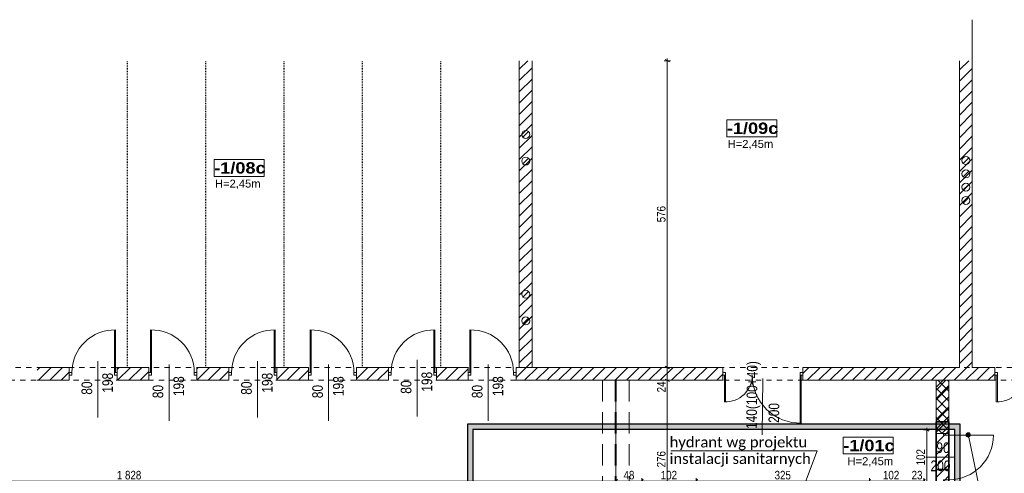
# Model space of a CAD drawing. Header units: centimetres. Extents: x 18292 to 3593338515, y 11794 to 62103.
# Tile 83 of 150: x 898354942 to 898356789, y 56522 to 57373. Entities that reach past the tile are written whole.
import ezdxf

# ---------------------------------------------------------------- set-up
doc = ezdxf.new("R2010")
doc.units = ezdxf.units.CM
doc.header["$MEASUREMENT"] = 0
for name, pattern in [('ACAD_ISO02W100', [60, 40, -20]), ('ACAD_ISO03W100', [3, 1.2, -1.8]), ('Dashed-002', [20, 10, -10]), ('Kreski-Szerokie', [3, 1.2, -1.8]), ('Long Dashed', [105.83333, 63.499999, -42.333331])]:
    doc.linetypes.add(name, pattern=pattern)
for name, color, linetype in [('499-Wymiary i opisy', 7, 'Continuous'), ('___WYBURZENIA', 7, 'Continuous'), ('__PROJEKTOWANE', 7, 'Continuous'), ('L1', 7, 'Continuous'), ('MF-NR', 7, 'Continuous'), ('MF_AREA_BLOCK', 7, 'Continuous'), ('MF_KRESKOWANIE', 7, 'Continuous'), ('MF_NR', 7, 'Continuous'), ('MF_OKNA', 7, 'Continuous'), ('MF_OPISY', 7, 'Continuous'), ('MF_przerywana', 7, 'Continuous'), ('MF_SCIANY_DZIAL', 7, 'Continuous'), ('MF_WIDOK', 7, 'Continuous')]:
    doc.layers.add(name, color=color, linetype=linetype)
doc.styles.add('GENERATED_STYLE_2', font='txt')
doc.styles.add('GENERATED_STYLE_4', font='txt')
doc.styles.add('GENERATED_STYLE_5', font='txt')
doc.styles.add('GENERATED_STYLE_7', font='txt')
doc.dimstyles.new('GENERATED_STYLE__1', dxfattribs={"dimtxt": 16, "dimasz": 6.08, "dimexe": 0.18, "dimexo": 0.0625, "dimgap": 0.09, "dimtad": 1, "dimtih": 1, "dimtoh": 1, "dimdec": 0, "dimzin": 0, "dimdsep": 46, "dimtxsty": 'GENERATED_STYLE_4', "dimblk": 'ARROWHEAD_2', "dimblk1": 'ARROWHEAD_2', "dimblk2": 'ARROWHEAD_2', "dimcen": 0.09, "dimse1": 1, "dimse2": 1, "dimclrd": 7, "dimclre": 7, "dimclrt": 7, "dimadec": 0, "dimazin": 0, "dimtfac": 1, "dimtdec": 4, "dimtmove": 0, "dimatfit": 3, "dimfxl": 0, "dimtolj": 1, "dimtzin": 0, "dimarcsym": 0})
doc.dimstyles.new('GENERATED_STYLE__4', dxfattribs={"dimtxt": 16, "dimasz": 6.08, "dimexe": 0.18, "dimexo": 0.0625, "dimgap": 0.09, "dimtad": 1, "dimdec": 0, "dimzin": 0, "dimdsep": 46, "dimtxsty": 'GENERATED_STYLE_4', "dimblk": 'ARROWHEAD_2', "dimblk1": 'ARROWHEAD_2', "dimblk2": 'ARROWHEAD_2', "dimcen": 0.09, "dimse1": 1, "dimse2": 1, "dimclrd": 7, "dimclre": 7, "dimclrt": 7, "dimadec": 0, "dimazin": 0, "dimtfac": 1, "dimtdec": 4, "dimtmove": 0, "dimatfit": 3, "dimfxl": 0, "dimtolj": 1, "dimtzin": 0, "dimarcsym": 0})
pattern_1 = [(45, (903196041.254, 3898003.605), (-10.606601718, 10.606601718), [])]

# ---------------------------------------------------------------- blocks, each defined once
blk = doc.blocks.new('Drzwi metalowe 21_2')
at = {"layer": '__PROJEKTOWANE', "color": 7, "linetype": 'Continuous', "lineweight": 13}
blk.add_line((41.8, 0), (41.8, 83.6), dxfattribs=at)
at = {"layer": '__PROJEKTOWANE', "color": 150, "linetype": 'Continuous', "lineweight": 13}
for p, q in [((-45, 0), (-49.3, 0)), ((-45, 0), (-49.3, 0)), ((-45, 0), (-45, -10)), ((-45, 0), (-45, -10)), ((45, 0), (45, -10)), ((45, 0), (45, -10)), ((45, 0), (49.3, 0)), ((45, 0), (49.3, 0)), ((-45, -10), (-45, -24)), ((-45, -10), (-45, -24)), ((45, -10), (45, -24)), ((45, -10), (45, -24)), ((-45, -24), (-49.3, -24)), ((-45, -24), (-49.3, -24)), ((45, -24), (49.3, -24)), ((45, -24), (49.3, -24))]:
    blk.add_line(p, q, dxfattribs=at)
at = {"layer": '__PROJEKTOWANE', "color": 7, "linetype": 'Continuous', "lineweight": 15}
for p, q in [((-41.8, 0), (-45, 0)), ((-45, 0), (-45, -10)), ((-41.8, -10), (-41.8, 0)), ((45, 0), (41.8, 0)), ((41.8, 0), (41.8, -10)), ((45, -10), (45, 0)), ((-45, -10), (-41.8, -10)), ((41.8, -10), (45, -10))]:
    blk.add_line(p, q, dxfattribs=at)
at = {"layer": '__PROJEKTOWANE', "color": 7, "linetype": 'Continuous', "lineweight": 13}
blk.add_arc((41.8, 0), 83.6, 90, 180, dxfattribs=at)
blk = doc.blocks.new('*D414', base_point=(903196041.3, 3898003.6))
at = {"layer": '499-Wymiary i opisy', "color": 7, "linetype": 'Continuous', "lineweight": 13}
for p, q in [((898354233, 56500.9), (898354233, 56512.9)), ((898356061, 56500.9), (898356061, 56512.9)), ((898354235.3, 56510.9), (898354230.7, 56502.9)), ((898354233, 56506.9), (898356061, 56506.9)), ((898356063.3, 56510.9), (898356058.7, 56502.9))]:
    blk.add_line(p, q, dxfattribs=at)
at = {"layer": '499-Wymiary i opisy', "color": 7, "lineweight": 13, "insert": (898355123.9, 56510.1), "char_height": 16, "attachment_point": 7, "style": 'GENERATED_STYLE_4'}
blk.add_mtext('\\A1;{\\pql;\\fArial Narrow|b0|i0|c238|p34;1\xa0828}', dxfattribs=at)
blk = doc.blocks.new('ARROWHEAD_2')
at = {"color": 0, "linetype": 'Continuous', "lineweight": 0}
for p, q in [((0, 0), (-1, 0)), ((-0.38, -0.66), (0.38, 0.66))]:
    blk.add_line(p, q, dxfattribs=at)
blk = doc.blocks.new('*D415', base_point=(903196041.3, 3898003.6))
at = {"layer": '499-Wymiary i opisy', "color": 7, "linetype": 'Continuous', "lineweight": 13}
for p, q in [((898356061, 56500.9), (898356061, 56512.9)), ((898356108.8, 56500.9), (898356108.8, 56512.9)), ((898356063.3, 56510.9), (898356058.7, 56502.9)), ((898356061, 56506.9), (898356108.8, 56506.9)), ((898356111.1, 56510.9), (898356106.5, 56502.9))]:
    blk.add_line(p, q, dxfattribs=at)
at = {"layer": '499-Wymiary i opisy', "color": 7, "lineweight": 13, "insert": (898356074.6, 56510.1), "char_height": 16, "attachment_point": 7, "style": 'GENERATED_STYLE_4'}
blk.add_mtext('\\A1;{\\pql;\\fArial Narrow|b0|i0|c238|p34;48}', dxfattribs=at)
blk = doc.blocks.new('*D416', base_point=(903196041.3, 3898003.6))
at = {"layer": '499-Wymiary i opisy', "color": 7, "linetype": 'Continuous', "lineweight": 13}
for p, q in [((898356108.8, 56500.9), (898356108.8, 56512.9)), ((898356210.8, 56500.9), (898356210.8, 56512.9)), ((898356111.1, 56510.9), (898356106.5, 56502.9)), ((898356108.8, 56506.9), (898356210.8, 56506.9)), ((898356213.1, 56510.9), (898356208.5, 56502.9))]:
    blk.add_line(p, q, dxfattribs=at)
at = {"layer": '499-Wymiary i opisy', "color": 7, "lineweight": 13, "insert": (898356144.4, 56510.1), "char_height": 16, "attachment_point": 7, "style": 'GENERATED_STYLE_4'}
blk.add_mtext('\\A1;{\\pql;\\fArial Narrow|b0|i0|c238|p34;102}', dxfattribs=at)
blk = doc.blocks.new('*D417', base_point=(903196041.3, 3898003.6))
at = {"layer": '499-Wymiary i opisy', "color": 7, "linetype": 'Continuous', "lineweight": 13}
for p, q in [((898356210.8, 56500.9), (898356210.8, 56512.9)), ((898356535.9, 56500.9), (898356535.9, 56512.9)), ((898356213.1, 56510.9), (898356208.5, 56502.9)), ((898356210.8, 56506.9), (898356535.9, 56506.9)), ((898356538.2, 56510.9), (898356533.6, 56502.9))]:
    blk.add_line(p, q, dxfattribs=at)
at = {"layer": '499-Wymiary i opisy', "color": 7, "lineweight": 13, "insert": (898356358, 56510.1), "char_height": 16, "attachment_point": 7, "style": 'GENERATED_STYLE_4'}
blk.add_mtext('\\A1;{\\pql;\\fArial Narrow|b0|i0|c238|p34;325}', dxfattribs=at)
blk = doc.blocks.new('*D418', base_point=(903196041.3, 3898003.6))
at = {"layer": '499-Wymiary i opisy', "color": 7, "linetype": 'Continuous', "lineweight": 13}
for p, q in [((898356535.9, 56500.9), (898356535.9, 56512.9)), ((898356637.9, 56500.9), (898356637.9, 56512.9)), ((898356538.2, 56510.9), (898356533.6, 56502.9)), ((898356535.9, 56506.9), (898356637.9, 56506.9)), ((898356640.2, 56510.9), (898356635.6, 56502.9))]:
    blk.add_line(p, q, dxfattribs=at)
at = {"layer": '499-Wymiary i opisy', "color": 7, "lineweight": 13, "char_height": 16, "attachment_point": 7, "style": 'GENERATED_STYLE_4'}
for s, insert in [('\\A1;{\\pql;\\fArial Narrow|b0|i0|c238|p34;102}', (898356561.3, 56510.1)), ('\\A1;{\\pql;\\fArial Narrow|b0|i0|c238|p34;23}', (898356615.1, 56510.1))]:
    blk.add_mtext(s, dxfattribs=dict(at, insert=insert))
blk = doc.blocks.new('*D458', base_point=(903196041.3, 3898003.6))
at = {"layer": '499-Wymiary i opisy', "color": 7, "linetype": 'Continuous', "lineweight": 13}
for p, q in [((898356647.4, 56600.8), (898356639.4, 56605.4)), ((898356643.4, 56603.1), (898356643.4, 56607)), ((898356649.4, 56603.1), (898356637.4, 56603.1)), ((898356643.4, 56501.1), (898356643.4, 56603.1)), ((898356649.4, 56501.1), (898356637.4, 56501.1)), ((898356639.4, 56503.4), (898356647.4, 56498.8))]:
    blk.add_line(p, q, dxfattribs=at)
at = {"layer": '499-Wymiary i opisy', "color": 7, "lineweight": 13, "insert": (898356640.2, 56536.7), "char_height": 16, "attachment_point": 7, "rotation": 90, "style": 'GENERATED_STYLE_4'}
blk.add_mtext('\\A1;{\\pql;\\fArial Narrow|b0|i0|c238|p34;102}', dxfattribs=at)
blk = doc.blocks.new('*D543', base_point=(903196041.3, 3898003.6))
at = {"layer": '499-Wymiary i opisy', "color": 7, "linetype": 'Continuous', "lineweight": 13}
for p, q in [((898356162.7, 56696.5), (898356150.7, 56696.5)), ((898356152.7, 56698.8), (898356160.7, 56694.2)), ((898356156.7, 56420.5), (898356156.7, 56696.5)), ((898356162.7, 56420.5), (898356150.7, 56420.5)), ((898356152.7, 56422.8), (898356160.7, 56418.2))]:
    blk.add_line(p, q, dxfattribs=at)
at = {"layer": '499-Wymiary i opisy', "color": 7, "lineweight": 13, "char_height": 16, "attachment_point": 7, "rotation": 90, "style": 'GENERATED_STYLE_4'}
for s, insert in [('\\A1;{\\pql;\\fArial Narrow|b0|i0|c238|p34;24}', (898356153.5, 56673.7)), ('\\A1;{\\pql;\\fArial Narrow|b0|i0|c238|p34;276}', (898356153.5, 56532.9))]:
    blk.add_mtext(s, dxfattribs=dict(at, insert=insert))
blk = doc.blocks.new('*D544', base_point=(903196041.3, 3898003.6))
at = {"layer": '499-Wymiary i opisy', "color": 7, "linetype": 'Continuous', "lineweight": 13}
for p, q in [((898356162.7, 56720.5), (898356150.7, 56720.5)), ((898356152.7, 56722.8), (898356160.7, 56718.2)), ((898356156.7, 56696.5), (898356156.7, 56720.5)), ((898356162.7, 56696.5), (898356150.7, 56696.5)), ((898356152.7, 56698.8), (898356160.7, 56694.2))]:
    blk.add_line(p, q, dxfattribs=at)
blk = doc.blocks.new('*D545', base_point=(903196041.3, 3898003.6))
at = {"layer": '499-Wymiary i opisy', "color": 7, "linetype": 'Continuous', "lineweight": 13}
for p, q in [((898356162.7, 57296.5), (898356150.7, 57296.5)), ((898356160.7, 57294.2), (898356152.7, 57298.8)), ((898356156.7, 57296.5), (898356156.7, 57300.4)), ((898356156.7, 56720.5), (898356156.7, 57296.5)), ((898356162.7, 56720.5), (898356150.7, 56720.5)), ((898356152.7, 56722.8), (898356160.7, 56718.2))]:
    blk.add_line(p, q, dxfattribs=at)
at = {"layer": '499-Wymiary i opisy', "color": 7, "lineweight": 13, "insert": (898356153.5, 56993.1), "char_height": 16, "attachment_point": 7, "rotation": 90, "style": 'GENERATED_STYLE_4'}
blk.add_mtext('\\A1;{\\pql;\\fArial Narrow|b0|i0|c238|p34;576}', dxfattribs=at)

msp = doc.modelspace()

# ---------------------------------------------------------------- hatches: boundary and pattern name
at = {"layer": '___WYBURZENIA', "linetype": 'Continuous', "lineweight": 35}
h = msp.add_hatch(dxfattribs=at)
h.set_pattern_fill('bloczki_ceramiczne_0006', color=30, style=0, pattern_type=2)
h.set_pattern_definition(pattern_1)
h.paths.add_polyline_path([(898356661, 56618.6), (898356661, 56528.6), (898356685, 56528.6), (898356685, 56618.6)])
h = msp.add_hatch(dxfattribs=at)
h.set_pattern_fill('bloczki_ceramiczne_0006', color=30, style=0, pattern_type=2)
h.set_pattern_definition(pattern_1)
h.paths.add_polyline_path([(898356661, 56596.5), (898356661, 56506.5), (898356685, 56506.5), (898356685, 56596.5)])
at = {"layer": '__PROJEKTOWANE', "linetype": 'Continuous', "lineweight": 0, "true_color": 0x000000}
h = msp.add_hatch(dxfattribs=at)
h.set_pattern_fill('Concrete_Block_0006', color=18, style=0, pattern_type=2)
h.set_pattern_definition([(45, (903196041.254, 3898003.605), (-9.192387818, 9.192387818), []), (135, (903196041.254, 3898003.605), (9.192387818, 9.192387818), [])])
h.paths.add_polyline_path([(898356685, 56696.5), (898356661, 56696.5), (898356661, 56596.5), (898356685, 56596.5)])
at = {"layer": '__PROJEKTOWANE', "linetype": 'Continuous', "lineweight": 25}
h = msp.add_hatch(color=230, dxfattribs=at)
h.paths.add_polyline_path([(898355781.9, 56613.9), (898355781.9, 54825.6), (898356258.5, 54825.6), (898356258.5, 54038.8), (898356689.4, 54038.8), (898356689.4, 53475.2), (898357338.8, 53475.2), (898357338.8, 54038.8), (898357678.9, 54038.8), (898357678.9, 54541), (898357971.1, 54541), (898357971.1, 55897.1), (898356706.2, 55897.1), (898356706.2, 56613.9)])
h.paths.add_polyline_path([(898356699.4, 53485.2), (898356699.4, 54048.8), (898356268.5, 54048.8), (898356268.5, 54835.6), (898355791.9, 54835.6), (898355791.9, 56603.9), (898356696.2, 56603.9), (898356696.2, 55887.1), (898357961.1, 55887.1), (898357961.1, 54551), (898357668.9, 54551), (898357668.9, 54048.8), (898357328.8, 54048.8), (898357328.8, 53485.2)], flags=0)
at = {"layer": '__PROJEKTOWANE', "linetype": 'Continuous', "lineweight": 13}
msp.add_hatch(color=150, dxfattribs=at).paths.add_polyline_path([(898356717.4, 56593.8), (898356717.7, 56592.2), (898356718.5, 56590.9), (898356719.8, 56590.1), (898356721.4, 56589.8), (898356722.9, 56590.1), (898356724.2, 56590.9), (898356725.1, 56592.2), (898356725.4, 56593.8), (898356725.1, 56595.3), (898356724.2, 56596.6), (898356722.9, 56597.5), (898356721.4, 56597.8), (898356719.8, 56597.5), (898356718.5, 56596.6), (898356717.7, 56595.3)])
at = {"layer": 'MF_KRESKOWANIE', "linetype": 'Continuous', "lineweight": 13}
h = msp.add_hatch(dxfattribs=at)
h.set_pattern_fill('bloczki_ceramiczne_0006', color=250, style=0, pattern_type=2)
h.set_pattern_definition(pattern_1)
h.paths.add_polyline_path([(898355903, 56720.5), (898355903, 57296.5), (898355879, 57296.5), (898355879, 56720.5)])
h = msp.add_hatch(dxfattribs=at)
h.set_pattern_fill('bloczki_ceramiczne_0006', color=250, style=0, pattern_type=2)
h.set_pattern_definition(pattern_1)
h.paths.add_polyline_path([(898356661, 56696.5), (898356661, 56618.6), (898356685, 56618.6), (898356685, 56696.5), (898356707, 56696.5), (898356771, 56696.5), (898356771, 56720.5), (898356729, 56720.5), (898356729, 57296.5), (898356705, 57296.5), (898356705, 56720.5), (898356411, 56720.5), (898356411, 56696.5)])
h = msp.add_hatch(dxfattribs=at)
h.set_pattern_fill('bloczki_ceramiczne_0006', color=250, style=0, pattern_type=2)
h.set_pattern_definition(pattern_1)
h.paths.add_polyline_path([(898355034.5, 56696.5), (898355034.5, 56720.5), (898354974.7, 56720.5), (898354974.7, 56696.5)])
h = msp.add_hatch(dxfattribs=at)
h.set_pattern_fill('bloczki_ceramiczne_0006', color=250, style=0, pattern_type=2)
h.set_pattern_definition(pattern_1)
h.paths.add_polyline_path([(898355124.5, 56720.5), (898355124.5, 56696.5), (898355184.2, 56696.5), (898355184.2, 56720.5)])
h = msp.add_hatch(dxfattribs=at)
h.set_pattern_fill('bloczki_ceramiczne_0006', color=250, style=0, pattern_type=2)
h.set_pattern_definition(pattern_1)
h.paths.add_polyline_path([(898355334, 56720.5), (898355274.2, 56720.5), (898355274.2, 56696.5), (898355334, 56696.5)])
h = msp.add_hatch(dxfattribs=at)
h.set_pattern_fill('bloczki_ceramiczne_0006', color=250, style=0, pattern_type=2)
h.set_pattern_definition(pattern_1)
h.paths.add_polyline_path([(898355483.7, 56696.5), (898355483.7, 56720.5), (898355424, 56720.5), (898355424, 56696.5)])
h = msp.add_hatch(dxfattribs=at)
h.set_pattern_fill('bloczki_ceramiczne_0006', color=250, style=0, pattern_type=2)
h.set_pattern_definition(pattern_1)
h.paths.add_polyline_path([(898355573.7, 56696.5), (898355604, 56696.5), (898355633.5, 56696.5), (898355633.5, 56720.5), (898355573.7, 56720.5)])
h = msp.add_hatch(dxfattribs=at)
h.set_pattern_fill('bloczki_ceramiczne_0006', color=250, style=0, pattern_type=2)
h.set_pattern_definition(pattern_1)
h.paths.add_polyline_path([(898355723.5, 56696.5), (898355783.2, 56696.5), (898355783.2, 56720.5), (898355723.5, 56720.5)])
h = msp.add_hatch(dxfattribs=at)
h.set_pattern_fill('bloczki_ceramiczne_0006', color=250, style=0, pattern_type=2)
h.set_pattern_definition(pattern_1)
h.paths.add_polyline_path([(898355873.2, 56696.5), (898356261, 56696.5), (898356261, 56720.5), (898355873.2, 56720.5)])

# ---------------------------------------------------------------- linework, layer by layer
at = {"layer": '___WYBURZENIA', "color": 30, "linetype": 'Continuous', "lineweight": 35}
for p, q in [((898356661, 56528.6), (898356661, 56618.6)), ((898356685, 56618.6), (898356685, 56528.6))]:
    msp.add_line(p, q, dxfattribs=at)
at = {"layer": '___WYBURZENIA', "color": 30, "linetype": 'Long Dashed', "lineweight": 35}
for p, q in [((898356661, 56506.5), (898356661, 56596.5)), ((898356685, 56506.5), (898356685, 56596.5))]:
    msp.add_line(p, q, dxfattribs=at)
at = {"layer": '___WYBURZENIA', "color": 30, "linetype": 'Continuous', "lineweight": 35, "flags": 128}
msp.add_lwpolyline([(898356661, 56618.6), (898356661, 56528.6), (898356685, 56528.6), (898356685, 56618.6)], close=True, dxfattribs=at)
at = {"layer": '__PROJEKTOWANE', "color": 150, "linetype": 'Continuous', "lineweight": 13}
for p, q in [((898356661, 56596.5), (898356661, 56600.8)), ((898356675, 56596.5), (898356661, 56596.5)), ((898356685, 56596.5), (898356675, 56596.5)), ((898356685, 56596.5), (898356685, 56600.8)), ((898356766.7, 56378.6), (898356722.2, 56589.9)), ((898356438, 56564.2), (898356163.6, 56564.2)), ((898356438, 56564.2), (898356393.5, 56447.3))]:
    msp.add_line(p, q, dxfattribs=at)
at = {"layer": '__PROJEKTOWANE', "color": 150, "linetype": 'Continuous', "lineweight": 13, "flags": 128}
for points in [[(898356685, 56696.5), (898356661, 56696.5)], [(898356661, 56696.5), (898356661, 56596.5)], [(898356685, 56596.5), (898356685, 56696.5)]]:
    msp.add_lwpolyline(points, dxfattribs=at)
at = {"layer": '__PROJEKTOWANE', "color": 230, "linetype": 'Continuous', "lineweight": 25, "flags": 128}
for points in [[(898356689.4, 53475.2), (898357338.8, 53475.2), (898357338.8, 54038.8), (898357678.9, 54038.8), (898357678.9, 54541), (898357971.1, 54541), (898357971.1, 55897.1), (898356706.2, 55897.1), (898356706.2, 56613.9), (898355782, 56613.9), (898355782, 54825.6), (898356258.5, 54825.6), (898356258.5, 54038.8), (898356689.4, 54038.8)], [(898356699.4, 53485.2), (898357328.8, 53485.2), (898357328.8, 54048.8), (898357668.9, 54048.8), (898357668.9, 54551), (898357961.1, 54551), (898357961.1, 55887.1), (898356696.2, 55887.1), (898356696.2, 56603.9), (898355791.9, 56603.9), (898355791.9, 54835.6), (898356268.5, 54835.6), (898356268.5, 54048.8), (898356699.4, 54048.8)]]:
    msp.add_lwpolyline(points, close=True, dxfattribs=at)
at = {"layer": '__PROJEKTOWANE', "color": 7, "linetype": 'Kreski-Szerokie', "lineweight": 13, "flags": 128}
msp.add_lwpolyline([(898356661, 56603.1), (898356685, 56603.1)], dxfattribs=at)
at = {"layer": '__PROJEKTOWANE', "color": 150, "linetype": 'Continuous', "lineweight": 13}
msp.add_circle((898356721.4, 56593.8), 4, dxfattribs=at)
at = {"layer": 'L1', "color": 7, "linetype": 'Continuous', "lineweight": 13}
for p, q in [((898356729, 56720.5), (898356729, 57373.5)), ((898356729, 56720.5), (898356729, 57372.5)), ((898355879, 56720.5), (898355879, 57296.5)), ((898355879, 56720.5), (898355879, 57296.5)), ((898355903, 56720.5), (898355903, 57296.5)), ((898356705, 56720.5), (898356705, 57296.5)), ((898355034.5, 56720.5), (898354974.7, 56720.5)), ((898355034.5, 56696.5), (898355034.5, 56720.5)), ((898355184.2, 56720.5), (898355124.5, 56720.5)), ((898355124.5, 56720.5), (898355124.5, 56696.5)), ((898355184.2, 56696.5), (898355184.2, 56720.5)), ((898355274.2, 56720.5), (898355334, 56720.5)), ((898355274.2, 56720.5), (898355274.2, 56696.5)), ((898355334, 56696.5), (898355334, 56720.5)), ((898355424, 56720.5), (898355483.7, 56720.5)), ((898355424, 56720.5), (898355424, 56696.5)), ((898355483.7, 56696.5), (898355483.7, 56720.5)), ((898355573.7, 56720.5), (898355633.5, 56720.5)), ((898355573.7, 56720.5), (898355573.7, 56696.5)), ((898355633.5, 56696.5), (898355633.5, 56720.5)), ((898355723.5, 56720.5), (898355783.2, 56720.5)), ((898355723.5, 56720.5), (898355723.5, 56696.5)), ((898355783.2, 56696.5), (898355783.2, 56720.5)), ((898355873.2, 56720.5), (898356261, 56720.5)), ((898355873.2, 56720.5), (898355873.2, 56696.5)), ((898356261, 56696.5), (898356261, 56720.5)), ((898356705, 56720.5), (898356411, 56720.5)), ((898356411, 56696.5), (898356411, 56720.5)), ((898356771, 56720.5), (898356729, 56720.5)), ((898356771, 56720.5), (898356771, 56696.5)), ((898354974.7, 56696.5), (898355034.5, 56696.5)), ((898355124.5, 56696.5), (898355184.2, 56696.5)), ((898355334, 56696.5), (898355274.2, 56696.5)), ((898355274.2, 56696.5), (898355334, 56696.5)), ((898355424, 56696.5), (898355483.7, 56696.5)), ((898355483.7, 56696.5), (898355424, 56696.5)), ((898355604, 56696.5), (898355573.7, 56696.5)), ((898355573.7, 56696.5), (898355604, 56696.5)), ((898355633.5, 56696.5), (898355604, 56696.5)), ((898355783.2, 56696.5), (898355723.5, 56696.5)), ((898356261, 56696.5), (898355873.2, 56696.5)), ((898356060, 56696.5), (898356060, 56420.5)), ((898356411, 56696.5), (898356661, 56696.5)), ((898356661, 56696.5), (898356411, 56696.5)), ((898356661, 56618.6), (898356661, 56696.5)), ((898356685, 56696.5), (898356707, 56696.5)), ((898356685, 56696.5), (898356685, 56618.6)), ((898356707, 56696.5), (898356771, 56696.5))]:
    msp.add_line(p, q, dxfattribs=at)
at = {"layer": 'MF-NR', "color": 7, "linetype": 'Continuous', "lineweight": 13}
for p, q in [((898356268.6, 57185.5), (898356361.9, 57185.5)), ((898356268.6, 57153.7), (898356268.6, 57185.5)), ((898356361.9, 57185.5), (898356361.9, 57153.7)), ((898355306.7, 57111), (898355400, 57111)), ((898355306.7, 57079.1), (898355306.7, 57111)), ((898355400, 57111), (898355400, 57079.1)), ((898356486.9, 56589.9), (898356580.3, 56589.9)), ((898356486.9, 56558), (898356486.9, 56589.9)), ((898356580.3, 56589.9), (898356580.3, 56558))]:
    msp.add_line(p, q, dxfattribs=at)
at = {"layer": 'MF-NR', "color": 7, "linetype": 'Continuous', "lineweight": 13, "flags": 128}
for points in [[(898356361.9, 57153.7), (898356268.6, 57153.7)], [(898355400, 57079.1), (898355306.7, 57079.1)], [(898356580.3, 56558), (898356486.9, 56558)]]:
    msp.add_lwpolyline(points, dxfattribs=at)
at = {"layer": 'MF_AREA_BLOCK', "color": 7, "linetype": 'Continuous', "lineweight": 13}
for p, q in [((898355896.3, 57163.3), (898355885.7, 57152.7)), ((898355896.3, 57113.3), (898355885.7, 57102.7)), ((898356722.3, 57114.3), (898356711.7, 57103.7)), ((898356722.3, 57089.3), (898356711.7, 57078.7)), ((898356722.3, 57064.3), (898356711.7, 57053.7)), ((898356722.3, 57039.3), (898356711.7, 57028.7)), ((898355896.3, 56863.3), (898355885.7, 56852.7)), ((898355896.3, 56813.3), (898355885.7, 56802.7))]:
    msp.add_line(p, q, dxfattribs=at)
for centre in [(898355891, 57158), (898355891, 57108), (898356717, 57109), (898356717, 57084), (898356717, 57059), (898356717, 57034), (898355891, 56858), (898355891, 56808)]:
    msp.add_circle(centre, 7.5, dxfattribs=at)
at = {"layer": 'MF_OKNA', "color": 7, "linetype": 'Continuous', "lineweight": 13}
for p, q in [((898355119.5, 56711), (898355119.5, 56791)), ((898355121.5, 56711), (898355121.5, 56791)), ((898355187.2, 56711), (898355187.2, 56791)), ((898355189.2, 56711), (898355189.2, 56791)), ((898355419, 56711), (898355419, 56791)), ((898355421, 56711), (898355421, 56791)), ((898355486.7, 56711), (898355486.7, 56791)), ((898355488.7, 56711), (898355488.7, 56791)), ((898355718.5, 56711), (898355718.5, 56791)), ((898355720.5, 56711), (898355720.5, 56791)), ((898355786.2, 56711), (898355786.2, 56791)), ((898355788.2, 56711), (898355788.2, 56791)), ((898355687.4, 56628.7), (898355687.4, 56734.5)), ((898355088.4, 56626.8), (898355088.4, 56732.6)), ((898355221.8, 56620.4), (898355221.8, 56726.2)), ((898355387.9, 56626.8), (898355387.9, 56732.6)), ((898355521.3, 56620.4), (898355521.3, 56726.2)), ((898355820.8, 56620.4), (898355820.8, 56726.2)), ((898355039.5, 56711), (898355034.5, 56711)), ((898355034.5, 56708.5), (898355034.5, 56706)), ((898355034.5, 56706), (898355039.5, 56706)), ((898355039.5, 56706), (898355039.5, 56711)), ((898355119.5, 56706), (898355119.5, 56711)), ((898355119.5, 56711), (898355124.5, 56711)), ((898355124.5, 56706), (898355119.5, 56706)), ((898355124.5, 56708.5), (898355124.5, 56706)), ((898355189.2, 56711), (898355184.2, 56711)), ((898355184.2, 56708.5), (898355184.2, 56706)), ((898355184.2, 56706), (898355189.2, 56706)), ((898355189.2, 56706), (898355189.2, 56711)), ((898355269.2, 56706), (898355269.2, 56711)), ((898355269.2, 56711), (898355274.2, 56711)), ((898355274.2, 56706), (898355269.2, 56706)), ((898355274.2, 56708.5), (898355274.2, 56706)), ((898355339, 56711), (898355334, 56711)), ((898355334, 56708.5), (898355334, 56706)), ((898355334, 56706), (898355339, 56706)), ((898355339, 56706), (898355339, 56711)), ((898355419, 56706), (898355419, 56711)), ((898355419, 56711), (898355424, 56711)), ((898355424, 56706), (898355419, 56706)), ((898355424, 56708.5), (898355424, 56706)), ((898355488.7, 56711), (898355483.7, 56711)), ((898355483.7, 56708.5), (898355483.7, 56706)), ((898355483.7, 56706), (898355488.7, 56706)), ((898355488.7, 56706), (898355488.7, 56711)), ((898355568.7, 56706), (898355568.7, 56711)), ((898355568.7, 56711), (898355573.7, 56711)), ((898355573.7, 56706), (898355568.7, 56706)), ((898355573.7, 56708.5), (898355573.7, 56706)), ((898355638.5, 56711), (898355633.5, 56711)), ((898355633.5, 56708.5), (898355633.5, 56706)), ((898355633.5, 56706), (898355638.5, 56706)), ((898355638.5, 56706), (898355638.5, 56711)), ((898355718.5, 56706), (898355718.5, 56711)), ((898355718.5, 56711), (898355723.5, 56711)), ((898355723.5, 56706), (898355718.5, 56706)), ((898355723.5, 56708.5), (898355723.5, 56706)), ((898355788.2, 56711), (898355783.2, 56711)), ((898355783.2, 56708.5), (898355783.2, 56706)), ((898355783.2, 56706), (898355788.2, 56706)), ((898355788.2, 56706), (898355788.2, 56711)), ((898355868.2, 56706), (898355868.2, 56711)), ((898355868.2, 56711), (898355873.2, 56711)), ((898355873.2, 56706), (898355868.2, 56706)), ((898355873.2, 56708.5), (898355873.2, 56706)), ((898356261, 56708.5), (898356261, 56711)), ((898356261, 56711), (898356266, 56711)), ((898356266, 56706), (898356261, 56706)), ((898356264, 56706), (898356264, 56656)), ((898356266, 56711), (898356266, 56706)), ((898356266, 56706), (898356266, 56656)), ((898356335.8, 56699.8), (898356334.5, 56594)), ((898356406, 56711), (898356406, 56706)), ((898356411, 56711), (898356406, 56711)), ((898356406, 56706), (898356411, 56706)), ((898356406, 56706), (898356406, 56616)), ((898356408, 56706), (898356408, 56616)), ((898356411, 56708.5), (898356411, 56711)), ((898356771, 56708.5), (898356771, 56711)), ((898356771, 56711), (898356776, 56711)), ((898356776, 56706), (898356771, 56706)), ((898356774, 56706), (898356774, 56656)), ((898356776, 56711), (898356776, 56706)), ((898356776, 56706), (898356776, 56656)), ((898356641.5, 56552.1), (898356694.4, 56552.1))]:
    msp.add_line(p, q, dxfattribs=at)
for centre, radius, start, end in [((898355119.5, 56711), 80, 88.5675, 180), ((898355189.2, 56711), 80, 0, 91.4325), ((898355419, 56711), 80, 88.5675, 180), ((898355488.7, 56711), 80, 0, 91.4325), ((898355718.5, 56711), 80, 88.5675, 180), ((898355788.2, 56711), 80, 0, 91.4325), ((898356266, 56706), 50, 267.7076, 0), ((898356406, 56706), 90, 180, 271.2733), ((898356776, 56706), 50, 267.7076, 0)]:
    msp.add_arc(centre, radius, start, end, dxfattribs=at)
at = {"layer": 'MF_przerywana', "color": 7, "linetype": 'ACAD_ISO02W100', "lineweight": 13}
for p, q in [((898356035, 56696.5), (898356035, 56420.5)), ((898356059, 56696.5), (898356059, 56420.5)), ((898356061, 56696.5), (898356061, 56420.5)), ((898356085, 56696.5), (898356085, 56420.5))]:
    msp.add_line(p, q, dxfattribs=at)
at = {"layer": 'MF_przerywana', "color": 7, "linetype": 'Dashed-002', "lineweight": 13, "flags": 128}
msp.add_lwpolyline([(898354273.5, 56720.5), (898356921, 56720.5), (898356921, 56696.5), (898354273.5, 56696.5)], close=True, dxfattribs=at)
at = {"layer": 'MF_SCIANY_DZIAL', "color": 8, "linetype": 'ACAD_ISO03W100', "lineweight": 25}
for p, q in [((898355144, 56720.5), (898355144, 57296.5)), ((898355291, 56720.5), (898355291, 57296.5)), ((898355438, 56720.5), (898355438, 57296.5)), ((898355585, 56720.5), (898355585, 57296.5)), ((898355732, 56720.5), (898355732, 57296.5))]:
    msp.add_line(p, q, dxfattribs=at)
at = {"layer": 'MF_WIDOK', "color": 5, "linetype": 'Continuous', "lineweight": 15, "flags": 128}
for points in [[(898356268.6, 57185.5), (898356361.9, 57185.5), (898356361.9, 57153.7), (898356268.6, 57153.7)], [(898355306.7, 57111), (898355400, 57111), (898355400, 57079.1), (898355306.7, 57079.1)], [(898356486.9, 56589.9), (898356580.3, 56589.9), (898356580.3, 56558), (898356486.9, 56558)]]:
    msp.add_lwpolyline(points, close=True, dxfattribs=at)

# ---------------------------------------------------------------- block references
at = {"layer": '__PROJEKTOWANE', "color": 5, "linetype": 'Continuous', "lineweight": 13, "xscale": -1, "zscale": 100, "rotation": 270.0000000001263}
msp.add_blockref('Drzwi metalowe 21_2', (898356685, 56551.5), dxfattribs=at)

# ---------------------------------------------------------------- texts
at = {"layer": '__PROJEKTOWANE', "color": 150, "linetype": 'Continuous', "lineweight": 13, "insert": (898356161, 56534), "char_height": 20, "attachment_point": 7, "line_spacing_factor": 0.931279, "style": 'GENERATED_STYLE_7'}
msp.add_mtext('\\A1;{\\pql;\\fCalibri Light|b0|i0|c238|p34;hydrant wg projektu \\P\\pql;\\fCalibri Light|b0|i0|c238|p34;instalacji sanitarnych}', dxfattribs=at)
at = {"layer": 'MF_NR', "color": 7, "linetype": 'Continuous', "lineweight": 13, "char_height": 21.262, "attachment_point": 7, "style": 'GENERATED_STYLE_5'}
for s, insert in [('\\A1;{\\pql;\\fArial Black|b0|i0|c238|p38;-1/09c}', (898356268.5, 57158.4)), ('\\A1;{\\pql;\\fArial Black|b0|i0|c238|p38;-1/08c}', (898355306.6, 57083.9)), ('\\A1;{\\pql;\\fArial Black|b0|i0|c238|p38;-1/01c}', (898356486.8, 56562.7))]:
    msp.add_mtext(s, dxfattribs=dict(at, insert=insert))
at = {"layer": 'MF_OKNA', "color": 7, "linetype": 'Continuous', "lineweight": 13, "char_height": 20, "attachment_point": 4, "style": 'GENERATED_STYLE_2'}
for s, insert, rotation in [('\\A1;{\\W0.800000x;\\pql;\\fArial|b0|i0|c238|p38;140(100+40)}', (898356317.6, 56605), 89.2577), ('\\A1;{\\W0.800000x;\\pql;\\fArial|b0|i0|c238|p38;198}', (898355106.7, 56673.1), 90), ('\\A1;{\\W0.800000x;\\pql;\\fArial|b0|i0|c238|p38;198}', (898355240.1, 56666.7), 90), ('\\A1;{\\W0.800000x;\\pql;\\fArial|b0|i0|c238|p38;198}', (898355406.2, 56673.1), 90), ('\\A1;{\\W0.800000x;\\pql;\\fArial|b0|i0|c238|p38;198}', (898355539.6, 56666.7), 90), ('\\A1;{\\W0.800000x;\\pql;\\fArial|b0|i0|c238|p38;198}', (898355705.7, 56675), 90), ('\\A1;{\\W0.800000x;\\pql;\\fArial|b0|i0|c238|p38;198}', (898355839.1, 56666.7), 90), ('\\A1;{\\W0.800000x;\\pql;\\fArial|b0|i0|c238|p38;80}', (898355067.7, 56669.3), 90), ('\\A1;{\\W0.800000x;\\pql;\\fArial|b0|i0|c238|p38;80}', (898355201.1, 56662.8), 90), ('\\A1;{\\W0.800000x;\\pql;\\fArial|b0|i0|c238|p38;80}', (898355367.2, 56669.3), 90), ('\\A1;{\\W0.800000x;\\pql;\\fArial|b0|i0|c238|p38;80}', (898355500.6, 56662.8), 90), ('\\A1;{\\W0.800000x;\\pql;\\fArial|b0|i0|c238|p38;80}', (898355666.7, 56671.1), 90), ('\\A1;{\\W0.800000x;\\pql;\\fArial|b0|i0|c238|p38;80}', (898355800.1, 56662.8), 90), ('\\A1;{\\W0.800000x;\\pql;\\fArial|b0|i0|c238|p38;200}', (898356356.6, 56616.4), 89.2577)]:
    msp.add_mtext(s, dxfattribs=dict(at, insert=insert, rotation=rotation))
for s, insert in [('\\A1;{\\W0.800000x;\\pql;\\fArial|b0|i0|c238|p38;90}', (898356661.6, 56569.7)), ('\\A1;{\\W0.800000x;\\pql;\\fArial|b0|i0|c238|p38;200}', (898356650.6, 56535.6))]:
    msp.add_mtext(s, dxfattribs=dict(at, insert=insert))
at = {"layer": 'MF_OPISY', "color": 7, "linetype": 'Continuous', "lineweight": 13, "char_height": 15, "attachment_point": 2, "style": 'GENERATED_STYLE_2'}
for insert in [(898356312.7, 57147.7), (898355350.8, 57073.2), (898356537.6, 56552)]:
    msp.add_mtext('\\A1;{\\pqc;\\fArial|b0|i0|c238|p38;H=2,45m}', dxfattribs=dict(at, insert=insert))

# ---------------------------------------------------------------- dimensions: what is measured, and where the dimension line sits
at = {"layer": '499-Wymiary i opisy', "color": 7, "linetype": 'Continuous', "lineweight": 13}
for base, p1, p2, picture, middle in [((898356156.7, 57296.5), (898355903, 56720.5), (898355903, 57296.5), '*D545', (898356145.5, 57011.4)), ((898356156.7, 56720.5), (898356085, 56696.5), (898355903, 56720.5), '*D544', (898356145.5, 56685.9)), ((898356156.7, 56696.5), (898356085, 56420.5), (898356085, 56696.5), '*D543', (898356145.5, 56551.2)), ((898356643.4, 56603.1), (898356661, 56501.1), (898356661, 56603.1), '*D458', (898356632.2, 56555))]:
    dim = msp.add_linear_dim(base=base, p1=p1, p2=p2, angle=90, dimstyle='GENERATED_STYLE__4', dxfattribs=at)
    dim.commit()
    dim.dimension.update_dxf_attribs({"geometry": picture, "text_midpoint": middle, "dimtype": 160, "text_rotation": 90})
for base, p1, p2, picture, middle in [((898356061, 56506.9), (898354233, 56420.5), (898356061, 56501.2), '*D414', (898355151.4, 56518.1)), ((898356108.8, 56506.9), (898356061, 56501.2), (898356108.8, 56420.5), '*D415', (898356086.8, 56518.1)), ((898356210.8, 56506.9), (898356108.8, 56420.5), (898356210.8, 56420.5), '*D416', (898356162.7, 56518.1)), ((898356535.9, 56506.9), (898356210.8, 56420.5), (898356535.9, 56420.5), '*D417', (898356376.3, 56518.1)), ((898356637.9, 56506.9), (898356535.9, 56420.5), (898356637.9, 56420.5), '*D418', (898356579.6, 56518.1))]:
    dim = msp.add_linear_dim(base=base, p1=p1, p2=p2, dimstyle='GENERATED_STYLE__1', dxfattribs=at)
    dim.commit()
    dim.dimension.update_dxf_attribs({"geometry": picture, "text_midpoint": middle, "dimtype": 160})

doc.saveas('drawing.dxf')
